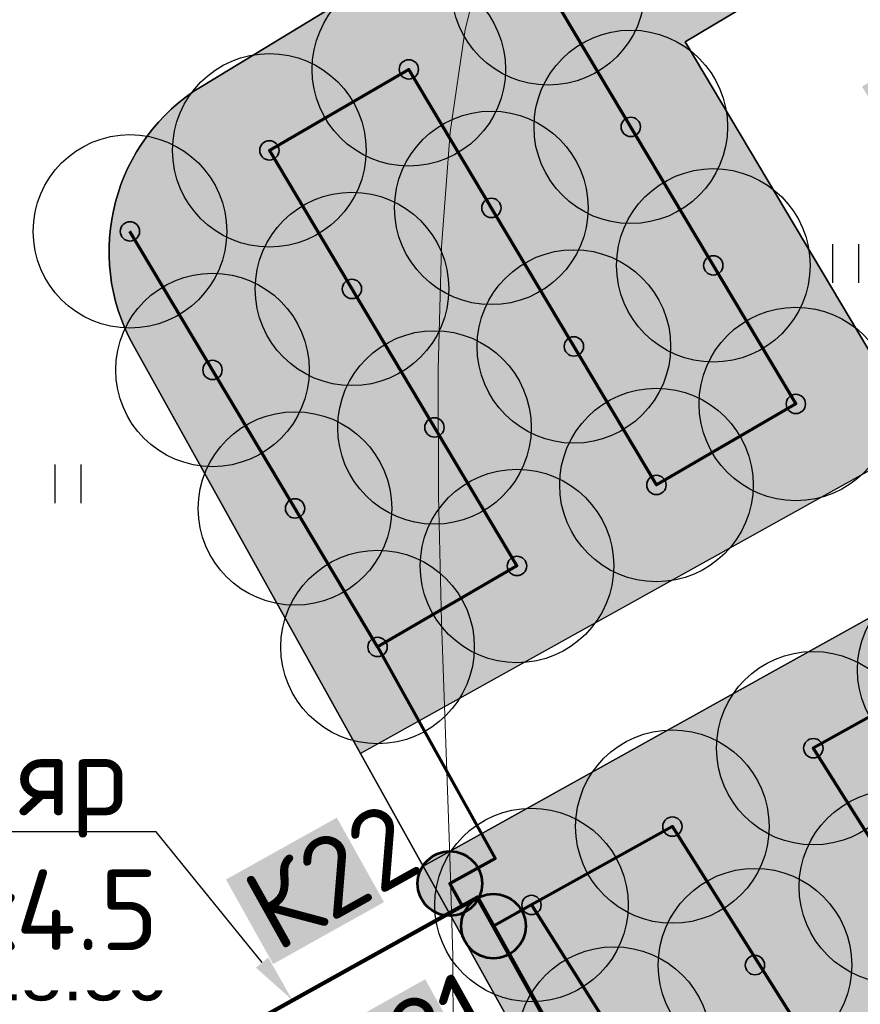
# Model space of a CAD drawing. Header units: millimetres. Extents: x -76021 to 1074922, y 19208 to 400534.
# Tile 34 of 108: x 140899 to 153931, y 167849 to 183114. Entities that reach past the tile are written whole.
import ezdxf
from ezdxf import colors
from ezdxf.entities.mleader import LeaderData, LeaderLine
from ezdxf.math import Vec2, Vec3

# ---------------------------------------------------------------- set-up
doc = ezdxf.new("R2010")
doc.units = ezdxf.units.MM
for name, color, linetype in [('(004) Точки рельефа', 7, 'Continuous'), ('(031) Горизонтали', 42, 'Continuous'), ('(036) Растительность', 7, 'Continuous')]:
    doc.layers.add(name, color=color, linetype=linetype)
doc.layers.add('В3', color=5, linetype='производственный водопровод', lineweight=50)
doc.styles.add('D-431', font='txt')
doc.styles.add('GOST', font='isocpeur.ttf')
doc.styles.get("Standard").update_dxf_attribs({"font": 'arial.ttf'})
doc.linetypes.add('производственный водопровод', pattern='A,5,-0.5,["В3",Standard,S=0.7,R=0,X=0,Y=-0.35],-2', length=7.5)

# ---------------------------------------------------------------- blocks, each defined once
blk = doc.blocks.new('I04010')
for p, q in [((-0.4122729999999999, 0.0071460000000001), (-0.4122729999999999, 1.207145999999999)), ((0.3877269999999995, 1.207145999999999), (0.3877269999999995, 0.0071460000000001))]:
    blk.add_line(p, q)
blk = doc.blocks.new('A$C05d28b1e')
at = {"layer": '(031) Горизонтали', "color": 42, "linetype": 'Continuous', "lineweight": 0, "ltscale": 600}
blk.add_lwpolyline([(-127130.7453175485, -37409.1528647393), (-127133.9771999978, -36125.85315170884), (-127177.9496584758, -34577.95322163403), (-127242.6093944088, -32830.07604189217), (-127307.9031092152, -30946.84457990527), (-127353.7775043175, -28992.88180308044), (-127360.1792811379, -27032.81067876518), (-127307.0551410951, -25131.2541743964), (-127174.3517856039, -23352.8352573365), (-126942.0159160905, -21762.17689500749), (-126670.9359937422, -20668.26443864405), (-126411.1815947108, -19973.73504959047), (-126208.7272865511, -19578.42495264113), (-126098.2334406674, -19402.63370409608), (-125956.9613172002, -19205.31093712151), (-125634.4300946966, -18819.74340042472), (-125059.0261956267, -18264.1163456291), (-124144.2301877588, -17565.78079319), (-122813.6979050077, -16761.34130398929), (-121340.3715583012, -16033.21820561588), (-119793.9209278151, -15381.6553080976)], dxfattribs=at)
at = {"layer": '(036) Растительность', "linetype": 'Continuous', "xscale": 500, "yscale": 500, "zscale": 500}
for p in [(-121037.301090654, -25693.38555651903), (-133093.0624887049, -29109.74056744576)]:
    blk.add_blockref('I04010', p, dxfattribs=at)
at = {"layer": '(004) Точки рельефа', "linetype": 'ByBlock', "insert": (-135140.0832177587, -36384.48739232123), "char_height": 875, "attachment_point": 4, "style": 'D-431'}
blk.add_mtext('518.56', dxfattribs=at)
blk = doc.blocks.new('фонтан разбрызгиватель')
h = blk.add_hatch(color=256)
h.dxf.hatch_style = 1
h.set_gradient(color1=(0, 0, 255), color2=(0, 0, 255), tint=1)
h.paths.add_polyline_path([(150, 3.552713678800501e-15, 1), (-150, 0, 1)])
at = {"lineweight": 35}
blk.add_circle((0, 0), 150, dxfattribs=at)
blk = doc.blocks.new('Приямок')
at = {"layer": 'В3', "ltscale": 1000}
h = blk.add_hatch(color=256, dxfattribs=at)
h.set_gradient(color1=(0, 0, 255), color2=(0, 0, 255), tint=1)
h.paths.add_polyline_path([(500, 0, 1), (-500, 0, 1)])
at = {"color": 1, "lineweight": 53, "ltscale": 1250}
blk.add_circle((0, 0), 500, dxfattribs=at)

msp = doc.modelspace()

# ---------------------------------------------------------------- block references
at = {"color": 5, "lineweight": 50}
msp.add_blockref('A$C05d28b1e', (274748.0189126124, 204725.4916361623), dxfattribs=at)

# ---------------------------------------------------------------- next in the draw order: hatches: boundary and pattern name
at = {"true_color": 0xbdffbd, "transparency": 33554687}
h = msp.add_hatch(color=254, dxfattribs=at)
h.dxf.hatch_style = 1
h.paths.add_polyline_path([(214820.8800540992, 216948.7253162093), (217126.1156239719, 218322.0207615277), (215603.6625730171, 220877.6346598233), (209171.3314113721, 217045.7091063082), (215496.6642266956, 206427.9048698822), (221928.9953883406, 210259.8304233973), (220406.5423373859, 212815.4443216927), (218101.3067675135, 211442.1488763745)], flags=16)
h.paths.add_polyline_path([(224023.6489053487, 225893.6638374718), (217321.8775845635, 221901.2249949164), (218844.3306355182, 219345.6110966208), (221149.5662053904, 220718.9065419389), (224429.9929188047, 215212.3301021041), (222124.7573489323, 213839.0346567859), (223647.210399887, 211283.4207584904), (230348.9817206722, 215275.8596010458)], flags=16)
h.paths.add_polyline_path([(198145.9180665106, 256389.507595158), (196714.6222119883, 258810.6963092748), (195945.5755586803, 258343.3554829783), (195452.2226863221, 259155.207035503), (180753.4366827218, 250222.9234517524), (181792.0743087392, 248513.7622885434), (184954.0224606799, 250435.2418966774), (185778.5186348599, 249078.4675946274)], flags=17)
h.paths.add_polyline_path([(112361.9479704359, 220188.4503307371), (111031.9257359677, 219380.2110810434), (111784.9358170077, 218141.0728544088), (110930.4036978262, 217621.7834914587), (111501.6587876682, 216681.7376184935), (112356.2343066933, 217201.0533550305), (113109.2443877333, 215961.9151283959), (114308.0171651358, 216690.3955891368)], flags=17)
h.paths.add_polyline_path([(105307.4471395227, 232868.8987692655), (103501.6980646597, 231771.5657776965), (104254.7081456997, 230532.427551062), (103400.2809094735, 230013.2019242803), (108385.7459097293, 221809.2211079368), (109240.2780289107, 222328.510470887), (109993.2881099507, 221089.3722442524), (111388.9133730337, 221937.4777016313)], flags=17)
h.paths.add_polyline_path([(156979.3206527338, 232925.0673546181), (156752.8632677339, 233297.7210673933), (159914.8114196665, 235219.2006755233), (158876.1737936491, 236928.3618387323), (144177.3877900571, 227996.0782549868), (144670.7406624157, 227184.2267024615), (143901.6940091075, 226716.8858761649), (144568.74273966, 225588.5022138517)], flags=17)
h.paths.add_polyline_path([(142502.740888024, 224367.1765615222), (141850.5488729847, 225470.4285141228), (141081.5022196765, 225003.087687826), (140588.1493473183, 225814.9392403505), (140331.7751728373, 225659.143596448), (141058.82151105, 224462.7307822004), (136016.7960795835, 221398.7497854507), (135886.9663763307, 221612.3949308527), (132969.5134724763, 219839.4922793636), (133454.8570661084, 219018.4821243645)], flags=17)
edge = h.paths.add_edge_path(flags=17)
edge.add_line((209900.1426716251, 266779.7772694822), (204300.5454405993, 276526.4190539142))
edge.add_line((204300.5454405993, 276526.4190539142), (202947.913577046, 275704.4401920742))
edge.add_line((202947.913577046, 275704.4401920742), (208270.9314103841, 266944.9892306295))
edge.add_line((208270.9314103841, 266944.9892306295), (204339.8607350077, 264556.1226907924))
edge.add_line((204339.8607350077, 264556.1226907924), (205066.9070732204, 263359.7098765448))
edge.add_line((205066.9070732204, 263359.7098765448), (200024.8816417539, 260295.7288797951))
edge.add_line((200024.8816417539, 260295.7288797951), (199297.8353035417, 261492.1416940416))
edge.add_line((199297.8353035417, 261492.1416940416), (199041.4611290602, 261336.3460501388))
edge.add_line((199041.4611290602, 261336.3460501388), (199534.8140014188, 260524.4944976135))
edge.add_line((199534.8140014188, 260524.4944976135), (198765.7673481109, 260057.1536713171))
edge.add_line((198765.7673481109, 260057.1536713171), (200211.9199181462, 257610.8332474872))
edge.add_line((200211.9199181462, 257610.8332474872), (208825.5364367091, 262702.8087484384))
edge.add_arc((207298.8793712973, 265285.3110629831), 2999.999999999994, 300.5896344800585, 389.8780372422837)
edge = h.paths.add_edge_path(flags=17)
edge.add_line((103051.5675112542, 200547.2891192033), (115708.5556294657, 208238.79553633))
edge.add_arc((114150.5991936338, 210802.5372830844), 3000.000000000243, 301.2865698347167, 389.0884551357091)
edge.add_line((116772.209793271, 212261.0152101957), (115281.051762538, 214941.3682182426))
edge.add_line((115281.051762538, 214941.3682182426), (114147.8820137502, 214252.7539651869))
edge.add_line((114147.8820137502, 214252.7539651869), (114900.8920947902, 213013.6157385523))
edge.add_line((114900.8920947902, 213013.6157385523), (114046.3165757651, 212494.3000020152))
edge.add_line((114046.3165757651, 212494.3000020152), (114409.7896270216, 211896.176067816))
edge.add_line((114409.7896270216, 211896.176067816), (101761.8205277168, 204210.1503833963))
edge.add_line((101761.8205277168, 204210.1503833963), (101398.4063783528, 204808.1773898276))
edge.add_line((101398.4063783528, 204808.1773898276), (100543.8077135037, 204288.847587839))
edge.add_line((100543.8077135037, 204288.847587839), (99790.79763168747, 205527.985815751))
edge.add_line((99790.79763168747, 205527.985815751), (97397.99005966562, 204073.9041161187))
edge.add_line((97397.99005966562, 204073.9041161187), (98929.8693286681, 201553.0744301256))
edge.add_arc((101493.6110754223, 203111.0308659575), 3000.000000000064, 211.2865698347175, 301.2865698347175)
h.paths.add_polyline_path([(97999.14992540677, 208476.2852043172), (98853.7485902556, 208995.6150063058), (98282.49350041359, 209935.660879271), (97427.85143572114, 209416.3047036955), (96674.8413539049, 210655.4429316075), (94282.07718811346, 209201.3876094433), (96359.35243577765, 205783.0652806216), (98752.16000567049, 207237.1469789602)], flags=17)
h.paths.add_polyline_path([(90752.37071206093, 222327.0793120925), (89897.62376441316, 221807.6594003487), (89144.61368259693, 223046.7976282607), (86751.95441519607, 221592.8060516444), (93243.43956422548, 210910.5487739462), (95636.20372788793, 212364.6040948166), (94883.19364762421, 213603.7423201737), (95737.83571231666, 214123.0984957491)], flags=17)
edge = h.paths.add_edge_path(flags=17)
edge.add_line((100492.1544576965, 234798.7562548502), (100855.6231213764, 234200.6395407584))
edge.add_line((100855.6231213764, 234200.6395407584), (101710.0503576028, 234719.8651675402))
edge.add_line((101710.0503576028, 234719.8651675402), (102463.0604386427, 233480.7269409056))
edge.add_line((102463.0604386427, 233480.7269409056), (104334.4125421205, 234617.9261401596))
edge.add_line((104334.4125421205, 234617.9261401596), (103714.5570330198, 235732.114941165))
edge.add_arc((101092.9464333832, 234273.6370140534), 2999.999999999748, 29.08845513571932, 121.286569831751)
edge.add_line((99534.98999768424, 236837.378760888), (85997.6410544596, 228610.8871751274))
edge.add_arc((87555.59749015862, 226047.1454282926), 2999.999999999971, 121.2865698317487, 211.2865698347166)
edge.add_line((84991.85574340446, 224489.1889924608), (85713.3167913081, 223301.9672161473))
edge.add_line((85713.3167913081, 223301.9672161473), (88105.97605657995, 224755.9587914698))
edge.add_line((88105.97605657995, 224755.9587914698), (87352.96597631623, 225995.0970168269))
edge.add_line((87352.96597631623, 225995.0970168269), (88207.712923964, 226514.5169285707))
edge.add_line((88207.712923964, 226514.5169285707), (87844.1853583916, 227112.7305704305))
edge.add_line((87844.1853583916, 227112.7305704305), (100492.1544576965, 234798.7562548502))
edge = h.paths.add_edge_path(flags=17)
edge.add_line((206429.5260647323, 217740.3337827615), (224718.2735818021, 228635.4691841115))
edge.add_line((224718.2735818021, 228635.4691841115), (228392.671244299, 222467.5668450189))
edge.add_line((228392.671244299, 222467.5668450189), (233629.6400466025, 225476.2868388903))
edge.add_line((233629.6400466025, 225476.2868388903), (230763.0187299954, 230465.9191189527))
edge.add_arc((228161.7554297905, 228971.4529122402), 2999.999999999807, 29.87803724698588, 120.0993965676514)
edge.add_line((226657.2505534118, 231566.9230193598), (203230.4818343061, 217987.2298150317))
edge.add_arc((204734.9867106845, 215391.759707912), 2999.999999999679, 120.0993965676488, 209.6273998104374)
edge.add_line((202127.2108544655, 213908.6868561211), (205080.5429171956, 208715.6661361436))
edge.add_line((205080.5429171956, 208715.6661361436), (210103.8834394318, 211572.4990714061))
edge.add_line((210103.8834394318, 211572.4990714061), (206429.5260647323, 217740.3337827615))
edge = h.paths.add_edge_path(flags=17)
edge.add_line((215489.0996818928, 196338.8022293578), (220126.3913766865, 198832.9888262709))
edge.add_arc((218705.3361244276, 201475.0717110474), 3000.000000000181, 298.2737704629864, 330.6005223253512)
edge.add_line((221318.9909833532, 200002.384276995), (224444.8141732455, 205549.945001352))
edge.add_arc((227058.4690321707, 204077.2575672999), 2999.999999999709, 120.9636571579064, 150.6005223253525, ccw=False)
edge.add_line((225514.9862276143, 206649.7390214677), (237068.7907628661, 213581.994489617))
edge.add_arc((235525.3079583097, 216154.4759437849), 2999.99999999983, 300.9636571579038, 389.8780372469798)
edge.add_line((238126.5712585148, 217648.9421504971), (236200.48088148, 221001.4891590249))
edge.add_line((236200.48088148, 221001.4891590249), (234625.9508510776, 223742.1113054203))
edge.add_line((234625.9508510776, 223742.1113054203), (229416.3894048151, 220749.137263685))
edge.add_line((229416.3894048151, 220749.137263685), (233090.787067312, 214581.2349245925))
edge.add_line((233090.787067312, 214581.2349245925), (214802.0395502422, 203686.0995232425))
edge.add_line((214802.0395502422, 203686.0995232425), (211127.6821755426, 209853.9342345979))
edge.add_line((211127.6821755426, 209853.9342345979), (206069.258151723, 206977.1488986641))
edge.add_line((206069.258151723, 206977.1488986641), (211460.2685734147, 197497.8122623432))
edge.add_arc((214068.0444296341, 198980.885114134), 2999.99999999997, 209.6273998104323, 298.2737704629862)
edge = h.paths.add_edge_path(flags=17)
edge.add_line((194192.9728349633, 196985.9511812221), (199241.3180521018, 187599.8654020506))
edge.add_line((199241.3180521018, 187599.8654020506), (206679.6983444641, 191600.6291342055))
edge.add_arc((205258.6430922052, 194242.7120189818), 3000.000000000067, 298.2737704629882, 389.6273998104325)
edge.add_line((207866.4189484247, 195725.7848707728), (202800.9094800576, 204632.7736779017))
edge.add_line((202800.9094800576, 204632.7736779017), (195139.3172180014, 200275.5358968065))
edge.add_arc((192052.2705328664, 199382.7002930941), 3213.566967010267, -6.30961949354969e-12, 16.13092597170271, ccw=False)
edge.add_arc((192052.2705328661, 199382.7002930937), 3213.566967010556, 311.77024430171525, 359.9999999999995, ccw=False)
edge = h.paths.add_edge_path(flags=17)
edge.add_line((190745.2686859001, 183030.2299659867), (197920.2766097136, 186889.3377759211))
edge.add_line((197920.2766097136, 186889.3377759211), (192871.9313925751, 196275.4235550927))
edge.add_arc((192052.2705328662, 199382.7002930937), 3213.566967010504, 223.1238736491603, 284.77729662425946, ccw=False)
edge.add_line((189706.7602736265, 197185.9767612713), (182063.1853497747, 192838.9856526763))
edge.add_line((182063.1853497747, 192838.9856526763), (186682.1305488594, 184251.2575985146))
edge.add_arc((189324.2134336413, 185672.3128507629), 2999.999999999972, 208.2737704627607, 298.2737704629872)
edge = h.paths.add_edge_path(flags=17)
edge.add_line((189911.5682307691, 201779.4494049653), (188415.0981299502, 204561.7465990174))
edge.add_line((188415.0981299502, 204561.7465990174), (188128.9854640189, 204387.8792151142))
edge.add_line((188128.9854640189, 204387.8792151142), (185951.4586267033, 207971.1735315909))
edge.add_line((185951.4586267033, 207971.1735315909), (179296.8900734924, 204113.7487009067))
edge.add_arc((180801.3949498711, 201518.2785937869), 2999.999999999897, 120.0993965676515, 208.273770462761)
edge.add_line((178159.3120650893, 200097.2233415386), (181352.4593855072, 194160.3958532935))
edge.add_line((181352.4593855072, 194160.3958532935), (188965.223847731, 198489.864689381))
edge.add_arc((192052.2705328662, 199382.7002930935), 3213.566967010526, 179.9999999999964, 196.1309259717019, ccw=False)
edge.add_arc((192052.2705328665, 199382.7002930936), 3213.566967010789, 131.7702443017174, 179.9999999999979, ccw=False)
edge = h.paths.add_edge_path(flags=17)
edge.add_line((202059.3730541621, 205936.6616060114), (198690.90197442, 211859.6461333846))
edge.add_arc((196083.1261182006, 210376.5732815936), 3000.000000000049, 29.62739981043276, 120.0993965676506)
edge.add_line((194578.6212418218, 212972.0433887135), (194085.6776655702, 212686.3009283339))
edge.add_line((194085.6776655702, 212686.3009283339), (196162.0429310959, 209269.4760573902))
edge.add_line((196162.0429310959, 209269.4760573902), (189698.7432330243, 205341.8029981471))
edge.add_line((189698.7432330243, 205341.8029981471), (191232.6096731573, 202489.9770310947))
edge.add_arc((192052.2705328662, 199382.7002930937), 3213.566967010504, 43.123873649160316, 104.77729662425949, ccw=False)
edge.add_line((194397.7807921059, 201579.4238249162), (202059.3730541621, 205936.6616060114))
edge = h.paths.add_edge_path(flags=17)
edge.add_line((164213.3013144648, 219576.7748846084), (163356.425273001, 220986.8328442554))
edge.add_line((163356.425273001, 220986.8328442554), (167159.3088611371, 223297.8015621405))
edge.add_line((167159.3088611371, 223297.8015621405), (163861.6343985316, 228724.3882553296))
edge.add_line((163861.6343985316, 228724.3882553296), (160699.6862465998, 226802.9086471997))
edge.add_line((160699.6862465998, 226802.9086471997), (159056.7495894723, 229506.492127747))
edge.add_line((159056.7495894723, 229506.492127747), (146556.0182203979, 222116.6323936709))
edge.add_arc((148266.2624116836, 219651.8677383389), 3000.000000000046, 124.7559020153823, 210.589634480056)
edge.add_line((145683.7600971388, 218125.2106729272), (151374.6735680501, 208498.4270661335))
edge.add_line((151374.6735680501, 208498.4270661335), (153745.9948775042, 209939.4518146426))
edge.add_line((153745.9948775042, 209939.4518146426), (152291.9022010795, 212332.2774431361))
edge.add_line((152291.9022010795, 212332.2774431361), (164213.3013144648, 219576.7748846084))
h.paths.add_polyline_path([(183974.4349599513, 211224.52386795), (183689.6048947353, 211693.2344878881), (183143.5248591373, 212591.8527985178), (182972.6087428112, 212487.9890359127), (183388.0637932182, 211804.3245706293), (176636.8771985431, 207701.7059478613), (176221.4221481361, 208385.3704131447), (172290.3514727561, 205996.5038733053), (172082.6239475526, 206338.3361059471), (160289.4119214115, 199171.7364864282), (158835.3192449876, 201564.5621149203), (156421.9761094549, 200098.0011849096), (158829.7007375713, 195944.3574203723)], flags=17)
edge = h.paths.add_edge_path(flags=17)
edge.add_line((138322.9200418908, 217249.6019040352), (127699.7112266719, 210969.6474955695))
edge.add_arc((129226.3682920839, 208387.1451810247), 3000.00000000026, 120.5896344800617, 209.0884551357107)
edge.add_line((126604.7576924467, 206928.6672539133), (137798.0282308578, 186808.7901254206))
edge.add_arc((140419.6388304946, 188267.268052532), 2999.999999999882, 209.0884551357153, 301.2865699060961)
edge.add_line((141977.5952695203, 185703.5263077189), (155410.6444996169, 193866.6361787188))
edge.add_line((155410.6444996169, 193866.6361787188), (153002.9198715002, 198020.2799432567))
edge.add_line((153002.9198715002, 198020.2799432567), (151998.6745921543, 197410.0116108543))
edge.add_line((151998.6745921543, 197410.0116108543), (146909.3502246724, 205784.9013105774))
edge.add_line((146909.3502246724, 205784.9013105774), (147956.0983411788, 206420.9981293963))
edge.add_line((147956.0983411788, 206420.9981293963), (142240.4236777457, 216089.667919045))
edge.add_arc((139657.9213632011, 214563.0108536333), 2999.99999999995, 30.58963448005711, 116.4233669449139)
edge = h.paths.add_edge_path(flags=17)
edge.add_line((196998.758207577, 251064.703188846), (187855.9475715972, 245659.8923677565))
edge.add_line((187855.9475715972, 245659.8923677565), (188900.8454395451, 243940.4294764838))
edge.add_line((188900.8454395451, 243940.4294764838), (185738.8972876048, 242018.9498683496))
edge.add_line((185738.8972876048, 242018.9498683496), (189036.5717502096, 236592.3631751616))
edge.add_line((189036.5717502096, 236592.3631751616), (192839.4553383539, 238903.3318930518))
edge.add_line((192839.4553383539, 238903.3318930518), (193696.3313798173, 237493.2739334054))
edge.add_line((193696.3313798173, 237493.2739334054), (204596.1777995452, 244108.0986252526))
edge.add_line((204596.1777995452, 244108.0986252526), (201107.9187848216, 250008.8586474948))
edge.add_arc((198525.4164702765, 248482.201582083), 3000.000000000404, 30.5896344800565, 120.5896610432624)
edge = h.paths.add_edge_path(flags=17)
edge.add_arc((212280.8176183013, 256613.7646137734), 2999.9999999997, 29.87803724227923, 120.5896344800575)
edge.add_line((210754.1605528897, 259196.2669283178), (205607.1004533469, 256153.5607813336))
edge.add_arc((207133.7575187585, 253571.058466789), 2999.99999999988, 120.589634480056, 210.5896344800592)
edge.add_line((204551.255204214, 252044.4014013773), (208039.514218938, 246143.6413791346))
edge.add_line((208039.514218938, 246143.6413791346), (209464.3959163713, 243798.8847494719))
edge.add_line((209464.3959163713, 243798.8847494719), (213908.4678224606, 246499.4962504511))
edge.add_line((213908.4678224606, 246499.4962504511), (215414.1784507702, 244021.7291597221))
edge.add_line((215414.1784507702, 244021.7291597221), (221098.7118912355, 247287.5819956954))
edge.add_line((221098.7118912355, 247287.5819956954), (214882.0809186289, 258108.2308202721))
edge = h.paths.add_edge_path(flags=17)
edge.add_line((225781.4275314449, 239136.8614991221), (223091.3334999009, 243819.2309285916))
edge.add_line((223091.3334999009, 243819.2309285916), (217492.0815616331, 240602.3736414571))
edge.add_line((217492.0815616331, 240602.3736414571), (218997.7921899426, 238124.606550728))
edge.add_line((218997.7921899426, 238124.606550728), (214553.9731655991, 235424.148723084))
edge.add_line((214553.9731655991, 235424.148723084), (217362.4902366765, 230802.5095836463))
edge.add_line((217362.4902366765, 230802.5095836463), (224684.6691074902, 235046.9251854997))
edge.add_arc((223180.1642311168, 237642.395292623), 3000.000000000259, 300.0993965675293, 389.8780372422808)
h.paths.add_polyline_path([(213901.1204328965, 228796.0723935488), (212589.7435156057, 230954.0478425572), (201822.0281873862, 224410.6307986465), (202029.7557125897, 224068.7985660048), (198098.6850372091, 221679.9320261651), (198514.1400876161, 220996.2675608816), (191762.9534929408, 216893.6489381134), (191347.4984425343, 217577.3134033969), (191176.5823262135, 217473.4496407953), (192007.9564239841, 216105.3571661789)], flags=17)
h.paths.add_polyline_path([(220749.6149157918, 219078.2306395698), (222796.7955859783, 215641.8006164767), (218501.2580571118, 213082.8247787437), (216454.0773869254, 216519.2548018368)], flags=16)
edge = h.paths.add_edge_path(flags=17)
edge.add_line((126035.6612326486, 228965.7470213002), (124411.9581276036, 227979.0412765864))
edge.add_line((124411.9581276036, 227979.0412765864), (123678.8894279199, 229185.3643676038))
edge.add_line((123678.8894279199, 229185.3643676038), (116457.6880194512, 225168.0008190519))
edge.add_line((116457.6880194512, 225168.0008190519), (121741.4954621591, 215670.3695277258))
edge.add_arc((124363.1060617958, 217128.8474548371), 2999.999999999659, 209.0884551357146, 300.5896344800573)
edge.add_line((125889.7631272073, 214546.3451402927), (132421.8561402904, 218407.8192981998))
edge.add_line((132421.8561402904, 218407.8192981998), (131358.6790659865, 220206.2960598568))
edge.add_line((131358.6790659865, 220206.2960598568), (126035.6612326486, 228965.7470213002))
edge = h.paths.add_edge_path(flags=17)
edge.add_line((181938.3257366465, 178293.3791251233), (154215.0541750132, 163382.3023797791))
edge.add_arc((152793.9989227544, 166024.3852645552), 2999.999999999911, 209.0884551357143, 298.2737704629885, ccw=False)
edge.add_line((150172.3883231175, 164565.9073374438), (147155.1258125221, 169989.4295125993))
edge.add_line((147155.1258125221, 169989.4295125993), (155925.2097841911, 174868.4813036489))
edge.add_line((155925.2097841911, 174868.4813036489), (159609.9109477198, 168683.2833438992))
edge.add_line((159609.9109477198, 168683.2833438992), (174558.3815481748, 177588.51925921))
edge.add_line((174558.3815481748, 177588.51925921), (170873.947718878, 183773.2684674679))
edge.add_line((170873.947718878, 183773.2684674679), (179811.7554582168, 188580.505479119))
edge.add_line((179811.7554582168, 188580.505479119), (183159.3533691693, 182356.5172621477))
edge.add_arc((180517.2704843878, 180935.4620098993), 2999.999999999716, -61.72622953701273, 28.27377046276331, ccw=False)
edge = h.paths.add_edge_path(flags=17)
edge.add_line((143726.8553784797, 182085.8729428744), (170853.2707813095, 198570.284303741))
edge.add_arc((172411.2272203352, 196006.542558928), 2999.999999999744, 28.273794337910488, 121.2865699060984, ccw=False)
edge.add_line((175053.309512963, 197427.598912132), (178864.3852900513, 190341.8940689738))
edge.add_line((178864.3852900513, 190341.8940689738), (169849.3746297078, 185493.1331456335))
edge.add_line((169849.3746297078, 185493.1331456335), (166164.9408004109, 191677.8823538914))
edge.add_line((166164.9408004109, 191677.8823538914), (151216.4701999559, 182772.6464385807))
edge.add_line((151216.4701999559, 182772.6464385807), (154901.1713634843, 176587.448478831))
edge.add_line((154901.1713634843, 176587.448478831), (146182.8071944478, 171737.1699123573))
edge.add_line((146182.8071944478, 171737.1699123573), (142663.2012178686, 178063.65327095))
edge.add_arc((145284.811817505, 179522.1311980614), 2999.999999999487, 121.28656990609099, 209.0884551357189, ccw=False)
h.paths.add_polyline_path([(165470.3161239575, 188936.0770072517), (160573.4033410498, 186018.8445522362), (162108.7888436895, 183441.5220349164), (164428.3791092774, 184823.3689872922), (167703.8681815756, 179325.0809503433), (165384.2779159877, 177943.2339979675), (166919.6634186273, 175365.9114806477), (171816.576201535, 178283.1439356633)], flags=16)
h.paths.add_polyline_path([(163666.0629044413, 176919.6436628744), (161346.4726388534, 175537.7967104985), (158070.9835665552, 181036.0847474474), (160390.5738321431, 182417.9316998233), (158855.1883295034, 184995.254217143), (153958.2755465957, 182078.0217621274), (160304.5356241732, 171425.0886905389), (165201.448407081, 174342.3211455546)], flags=16)
h.paths.add_polyline_path([(164011.6043034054, 183178.2857793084), (159716.066774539, 180619.3099415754), (161763.2474447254, 177182.8799184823), (166058.7849735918, 179741.8557562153)], flags=16)
edge = h.paths.add_edge_path()
edge.add_arc((140227.1149719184, 162323.7074873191), 3000.000000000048, 15.94914245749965, 119.0884551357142)
edge.add_line((138768.637044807, 164945.3180869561), (136829.4704326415, 163866.5035211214))
edge.add_line((136829.4704326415, 163866.5035211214), (119327.7353073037, 195325.8307167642))
edge.add_line((119327.7353073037, 195325.8307167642), (121949.345906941, 196784.308643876))
edge.add_arc((120490.8679798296, 199405.9192435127), 2999.999999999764, 299.0884551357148, 389.0884551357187)
edge.add_line((123112.4785794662, 200864.3971706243), (121394.1241307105, 203953.1351988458))
edge.add_arc((118772.5135310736, 202494.6572717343), 2999.999999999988, 29.08845513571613, 121.2865698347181)
edge.add_line((117214.5570952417, 205058.3990184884), (105296.4736441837, 197815.9164872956))
edge.add_arc((101661.2419605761, 203797.9805630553), 6999.999999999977, 219.1121955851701, 301.28656983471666, ccw=False)
edge.add_line((96229.85692333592, 199382.0937237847), (151545.0957390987, 115300.0917611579))
edge.add_line((151545.0957390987, 115300.0917611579), (188931.7371165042, 63929.74618648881))
edge.add_line((188931.7371165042, 63929.74618648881), (189915.2989301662, 64787.52197525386))
edge.add_line((189915.2989301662, 64787.52197525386), (169182.6885089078, 93274.73887317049))
edge.add_line((169182.6885089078, 93274.73887317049), (148747.3285322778, 143403.5520653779))
edge.add_line((148747.3285322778, 143403.5520653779), (143111.6329168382, 163148.0594906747))
edge = h.paths.add_edge_path(flags=17)
edge.add_line((175632.1568957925, 273670.0737452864), (178792.1255034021, 272898.9716775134))
edge.add_line((178792.1255034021, 272898.9716775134), (179563.227571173, 276058.9402851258))
edge.add_line((179563.227571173, 276058.9402851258), (182723.1961787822, 275287.8382173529))
edge.add_line((182723.1961787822, 275287.8382173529), (183494.2982465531, 278447.8068249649))
edge.add_line((183494.2982465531, 278447.8068249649), (186654.2668541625, 277676.704757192))
edge.add_line((186654.2668541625, 277676.704757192), (187425.3689219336, 280836.6733648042))
edge.add_line((187425.3689219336, 280836.6733648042), (190585.3375295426, 280065.5712970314))
edge.add_line((190585.3375295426, 280065.5712970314), (191356.4395973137, 283225.5399046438))
edge.add_line((191356.4395973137, 283225.5399046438), (198084.5022487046, 281583.7441570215))
edge.add_line((198084.5022487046, 281583.7441570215), (199027.0565388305, 282156.5235831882))
edge.add_line((199027.0565388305, 282156.5235831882), (200507.1151559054, 279720.9689256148))
edge.add_line((200507.1151559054, 279720.9689256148), (201958.5073806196, 280602.9633256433))
edge.add_line((201958.5073806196, 280602.9633256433), (196948.466709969, 289323.4247673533))
edge.add_arc((194347.2034096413, 287828.9585608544), 2999.999999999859, 29.87803724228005, 120.0548210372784)
edge.add_line((192844.7182375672, 290425.5983717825), (161940.6008860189, 272543.650370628))
edge.add_arc((163443.0860580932, 269947.0105596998), 3000.000000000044, 120.0548210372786, 211.2865699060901)
edge.add_line((160879.3443132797, 268389.0541206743), (163966.9089127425, 263308.2199874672))
edge.add_line((163966.9089127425, 263308.2199874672), (164992.405610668, 263931.4025630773))
edge.add_line((164992.405610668, 263931.4025630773), (166082.9751179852, 262136.7833417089))
edge.add_line((166082.9751179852, 262136.7833417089), (166128.2197974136, 262164.2780142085))
edge.add_line((166128.2197974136, 262164.2780142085), (167770.0155450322, 268892.3406656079))
edge.add_line((167770.0155450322, 268892.3406656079), (170929.9841526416, 268121.238597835))
edge.add_line((170929.9841526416, 268121.238597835), (171701.0862204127, 271281.2072054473))
edge.add_line((171701.0862204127, 271281.2072054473), (174861.0548280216, 270510.1051376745))
edge.add_line((174861.0548280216, 270510.1051376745), (175632.1568957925, 273670.0737452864))
edge = h.paths.add_edge_path(flags=17)
edge.add_line((123057.3584845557, 235990.6098385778), (124699.1542321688, 242718.6724899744))
edge.add_line((124699.1542321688, 242718.6724899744), (127859.1228397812, 241947.5704222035))
edge.add_line((127859.1228397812, 241947.5704222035), (128630.2249075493, 245107.539029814))
edge.add_line((128630.2249075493, 245107.539029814), (131790.1935151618, 244336.4369620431))
edge.add_line((131790.1935151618, 244336.4369620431), (132561.2955829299, 247496.4055696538))
edge.add_line((132561.2955829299, 247496.4055696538), (135721.2641905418, 246725.3035018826))
edge.add_line((135721.2641905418, 246725.3035018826), (136492.3662583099, 249885.2721094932))
edge.add_line((136492.3662583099, 249885.2721094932), (139652.3348659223, 249114.1700417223))
edge.add_line((139652.3348659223, 249114.1700417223), (140423.4369336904, 252274.1386493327))
edge.add_line((140423.4369336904, 252274.1386493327), (143583.4055413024, 251503.0365815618))
edge.add_line((143583.4055413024, 251503.0365815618), (144354.5076090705, 254663.0051891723))
edge.add_line((144354.5076090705, 254663.0051891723), (147514.4762166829, 253891.9031214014))
edge.add_line((147514.4762166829, 253891.9031214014), (148285.578284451, 257051.8717290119))
edge.add_line((148285.578284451, 257051.8717290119), (155013.640935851, 255410.0759813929))
edge.add_line((155013.640935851, 255410.0759813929), (155058.8856152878, 255437.5706538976))
edge.add_line((155058.8856152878, 255437.5706538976), (153968.3161079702, 257232.189875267))
edge.add_line((153968.3161079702, 257232.189875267), (154993.8128058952, 257855.372450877))
edge.add_line((154993.8128058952, 257855.372450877), (151722.0079826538, 263239.3885864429))
edge.add_arc((149158.2662378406, 261681.432147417), 2999.999999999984, 31.28656990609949, 120.0548210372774)
edge.add_line((147655.7810657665, 264278.0719583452), (127050.7391705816, 252355.4441887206))
edge.add_line((127050.7391705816, 252355.4441887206), (110148.557772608, 242575.3904364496))
edge.add_arc((111651.0429446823, 239978.7506255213), 3000.000000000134, 120.0548210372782, 209.0884551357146)
edge.add_line((109029.4323450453, 238520.2726984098), (115485.3694013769, 226915.7412188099))
edge.add_line((115485.3694013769, 226915.7412188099), (122639.4869877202, 230895.7840936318))
edge.add_line((122639.4869877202, 230895.7840936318), (121971.1597064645, 231995.5700101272))
edge.add_line((121971.1597064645, 231995.5700101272), (123594.8628115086, 232982.2757548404))
edge.add_line((123594.8628115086, 232982.2757548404), (122114.8041944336, 235417.8304124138))
edge.add_line((122114.8041944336, 235417.8304124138), (123057.3584845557, 235990.6098385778))
edge = h.paths.add_edge_path(flags=17)
edge.add_arc((192052.2705328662, 199382.7002930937), 1697.05393394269, -180, 0, ccw=False)
edge.add_arc((192052.2705328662, 199382.7002930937), 1697.05393394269, 0, 180, ccw=False)
edge = h.paths.add_edge_path()
edge.add_line((194002.3969308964, 100264.8472664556), (182386.0377944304, 90725.1955109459))
edge.add_arc((180482.1004887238, 93043.60503817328), 3000.000000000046, 216.046620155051, 309.3937167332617, ccw=False)
edge.add_line((178056.4851077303, 91278.2750340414), (174519.7920753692, 96137.79534869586))
edge.add_arc((176945.4074563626, 97903.1253528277), 2999.999999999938, 129.3937167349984, 216.0466201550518, ccw=False)
edge.add_line((175041.4701505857, 100221.5348799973), (186386.6477079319, 109538.4853751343))
edge.add_arc((188290.5850137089, 107220.0758479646), 3000.00000000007, 39.393716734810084, 129.3937167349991, ccw=False)
edge.add_line((190608.9945408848, 109124.013153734), (194416.8691523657, 104487.194099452))
edge.add_arc((192098.4596251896, 102583.2567936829), 3000.000000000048, -50.60628326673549, 39.393716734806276, ccw=False)
h.paths.add_polyline_path([(225909.0974369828, 121284.1127244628), (227170.7738567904, 119739.0249970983), (227174.8170141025, 119742.3442395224)], flags=17)
edge = h.paths.add_edge_path()
edge.add_line((164910.9418021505, 145006.0709647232), (257456.2081396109, 212136.7389124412))
edge.add_line((257456.2081396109, 212136.7389124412), (211777.9208457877, 293532.0085986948))
edge.add_line((211777.9208457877, 293532.0085986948), (209083.0761358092, 291938.9398554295))
edge.add_line((209083.0761358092, 291938.9398554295), (206029.7620049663, 297103.9444845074))
edge.add_line((206029.7620049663, 297103.9444845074), (208840.8149549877, 298765.7102158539))
edge.add_line((208840.8149549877, 298765.7102158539), (203746.1376435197, 307844.0417010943))
edge.add_line((203746.1376435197, 307844.0417010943), (75953.59151628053, 230203.0577881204))
edge.add_line((75953.59151628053, 230203.0577881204), (95229.83590038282, 200902.1770030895))
edge.add_line((95229.83590038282, 200902.1770030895), (78625.25142780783, 228226.3469354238))
edge.add_line((78625.25142780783, 228226.3469354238), (77404.85222082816, 230234.6112962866))
edge.add_line((77404.85222082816, 230234.6112962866), (82147.77445123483, 233116.8307100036))
edge.add_line((82147.77445123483, 233116.8307100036), (83368.17366180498, 231108.5663432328))
edge.add_line((83368.17366180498, 231108.5663432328), (103750.0970635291, 243494.4272742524))
edge.add_line((103750.0970635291, 243494.4272742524), (190841.4046745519, 293887.7847859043))
edge.add_arc((194347.2034097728, 287828.9585606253), 7000.000000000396, 29.878037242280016, 120.05482104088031, ccw=False)
edge.add_line((200416.8177772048, 291316.0463757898), (232723.4201852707, 235083.2732043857))
edge.add_line((232723.4201852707, 235083.2732043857), (241594.922325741, 219641.56375895))
edge.add_arc((235525.3079583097, 216154.4759437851), 6999.999999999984, -59.036342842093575, 29.878037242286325, ccw=False)
edge.add_line((239126.7678356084, 210152.0192173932), (228480.3824426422, 203764.2130942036))
edge.add_arc((230023.8652471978, 201191.7316400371), 2999.999999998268, 120.9636571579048, 150.6005223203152)
edge.add_line((227410.2103884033, 202664.4190743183), (225088.4205453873, 198543.8180811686))
edge.add_arc((217247.4559690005, 202961.8803840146), 8999.999999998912, 298.2737704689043, 330.60052232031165, ccw=False)
edge.add_line((221510.621726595, 195035.6317301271), (158759.5676499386, 161284.7166788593))
edge.add_arc((160180.6229024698, 158642.6337942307), 2999.999999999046, 118.2737704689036, 165.4416731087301)
edge.add_line((157276.9461439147, 159396.7301288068), (154192.3388690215, 147519.331920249))
edge.add_arc((157096.0156275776, 146765.2355856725), 3000.000000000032, 165.4416731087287, 202.1786080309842)
edge.add_line((154317.9808545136, 145632.7503541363), (170267.5081430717, 106507.8768567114))
edge.add_arc((173045.5429161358, 107640.3620882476), 3000.000000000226, 202.1786080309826, 309.3937167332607)
edge.add_line((174949.4802218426, 105321.95256102), (183848.0646334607, 112629.6980780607))
edge.add_arc((181944.127327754, 114948.107605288), 2999.99999999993, 309.3937167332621, 399.3937167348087)
edge.add_line((184262.5368549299, 116852.0449110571), (182358.599549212, 119170.4544381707))
edge.add_line((182358.599549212, 119170.4544381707), (184450.9795166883, 120888.7704782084))
edge.add_line((184450.9795166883, 120888.7704782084), (164910.9418021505, 145006.0709647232))
h.paths.add_polyline_path([(232804.5179377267, 119188.7985941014), (230271.7811197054, 122278.0383425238), (230269.7595410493, 122276.3787213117)], flags=17)
edge = h.paths.add_edge_path()
edge.add_line((214580.1755717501, 86091.88017936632), (201888.8513756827, 101756.1528732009))
edge.add_line((201888.8513756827, 101756.1528732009), (198859.3895325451, 99077.57186931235))
edge.add_line((198859.3895325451, 99077.57186931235), (184472.6515712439, 87262.8140406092))
edge.add_arc((186376.588876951, 84944.40451338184), 3000.000000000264, 129.3937167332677, 216.046620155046)
edge.add_line((183950.9734959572, 83179.07450925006), (191895.9370879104, 72262.46070618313))
edge.add_line((191895.9370879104, 72262.46070618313), (196266.3734382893, 76016.19928271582))
edge.add_line((196266.3734382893, 76016.19928271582), (199133.6223135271, 72677.89309691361))
edge.add_line((199133.6223135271, 72677.89309691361), (214580.1755717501, 86091.88017936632))

# ---------------------------------------------------------------- next in the draw order: linework, layer by layer
for points in [[(146182.8071944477, 171737.1699123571), (142663.2012178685, 178063.6532709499, -0.4030210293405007), (143726.8553784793, 182085.8729428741), (170853.2707813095, 198570.2843037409, -0.4296999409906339), (175053.3095129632, 197427.5989121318), (178864.3852900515, 190341.8940689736)], [(146182.8071944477, 171737.1699123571), (142663.2012178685, 178063.6532709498, -0.4030210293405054), (143726.8553784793, 182085.8729428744), (170853.270781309, 198570.2843037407, -0.4297000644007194), (175053.3101051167, 197427.5978111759), (178864.3852900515, 190341.8940689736)], [(178864.3852900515, 190341.8940689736), (175053.3101051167, 197427.5978111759, 0.429700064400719), (170853.270781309, 198570.2843037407), (143726.8553784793, 182085.8729428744, 0.4030210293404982), (142663.2012178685, 178063.6532709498), (146182.8071944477, 171737.1699123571)], [(146182.8071944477, 171737.1699123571), (142663.2012178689, 178063.6532709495, -0.4030210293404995), (143726.8553784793, 182085.8729428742), (170853.270781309, 198570.2843037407, -0.4297000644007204), (175053.3101051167, 197427.5978111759), (178864.3852900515, 190341.8940689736)], [(146182.8071944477, 171737.1699123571), (142663.2012178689, 178063.6532709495, -0.4030210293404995), (143726.8553784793, 182085.8729428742), (170853.270781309, 198570.2843037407, -0.4297000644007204), (175053.3101051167, 197427.5978111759), (178864.3852900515, 190341.8940689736)], [(146182.8071944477, 171737.1699123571), (142663.2012178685, 178063.6532709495, -0.4030210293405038), (143726.8553784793, 182085.8729428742), (170853.270781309, 198570.2843037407, -0.4297000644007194), (175053.3101051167, 197427.5978111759), (178864.3852900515, 190341.8940689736)], [(178864.3852900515, 190341.8940689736), (175053.3101051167, 197427.5978111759, 0.4297000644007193), (170853.270781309, 198570.2843037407), (143726.8553784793, 182085.8729428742, 0.4030210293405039), (142663.2012178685, 178063.6532709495), (146182.8071944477, 171737.1699123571)], [(178864.3852900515, 190341.8940689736), (175053.3101051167, 197427.5978111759, 0.4297000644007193), (170853.270781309, 198570.2843037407), (143726.8553784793, 182085.8729428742, 0.4030210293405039), (142663.2012178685, 178063.6532709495), (146182.8071944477, 171737.1699123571)], [(179811.7554582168, 188580.5054791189), (183159.3533691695, 182356.5172621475, -0.4142135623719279), (181938.3257366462, 178293.3791251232), (154215.0541750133, 163382.302379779, -0.4100550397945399), (150172.3883231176, 164565.9073374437), (147155.1258125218, 169989.4295125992)], [(179811.7554582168, 188580.5054791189), (183159.3533691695, 182356.5172621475, -0.4142135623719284), (181938.3257366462, 178293.3791251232), (154215.0541750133, 163382.302379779, -0.4100550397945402), (150172.3883231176, 164565.9073374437), (147155.1258125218, 169989.4295125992)], [(147155.1258125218, 169989.4295125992), (150172.3883231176, 164565.9073374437, 0.4100550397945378), (154215.0541750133, 163382.302379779), (181938.3257366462, 178293.3791251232, 0.4142135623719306), (183159.3533691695, 182356.5172621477), (179811.7554582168, 188580.5054791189)], [(179811.7554582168, 188580.5054791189), (183159.3533691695, 182356.5172621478, -0.4142135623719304), (181938.3257366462, 178293.3791251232), (154215.0541750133, 163382.302379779, -0.4100550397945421), (150172.3883231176, 164565.9073374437), (147155.1258125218, 169989.4295125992)], [(179811.7554582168, 188580.5054791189), (183159.3533691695, 182356.5172621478, -0.4142135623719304), (181938.3257366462, 178293.3791251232), (154215.0541750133, 163382.302379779, -0.4100550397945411), (150172.3883231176, 164565.9073374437), (147155.1258125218, 169989.4295125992)], [(179811.7554582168, 188580.5054791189), (183159.3533691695, 182356.5172621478, -0.4142135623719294), (181938.3257366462, 178293.3791251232), (154215.0541750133, 163382.302379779, -0.4100550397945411), (150172.3883231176, 164565.9073374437), (147155.1258125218, 169989.4295125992)], [(147155.1258125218, 169989.4295125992), (150172.3883231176, 164565.9073374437, 0.4100550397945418), (154215.0541750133, 163382.302379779), (181938.3257366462, 178293.3791251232, 0.4142135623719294), (183159.3533691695, 182356.5172621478), (179811.7554582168, 188580.5054791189)], [(147155.1258125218, 169989.4295125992), (150172.3883231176, 164565.9073374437, 0.4100550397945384), (154215.0541750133, 163382.302379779), (181938.3257366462, 178293.3791251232, 0.4142135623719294), (183159.3533691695, 182356.5172621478), (179811.7554582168, 188580.5054791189)], [(142663.2012178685, 178063.6532709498, -0.4030210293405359), (143726.8553784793, 182085.8729428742)]]:
    msp.add_lwpolyline(points, format="xyb")
for points in [[(143726.8553784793, 182085.8729428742), (170853.2707813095, 198570.2843037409, -0.4296999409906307), (175053.3095129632, 197427.5989121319), (178864.3852900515, 190341.8940689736), (169849.3746297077, 185493.1331456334), (166164.9408004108, 191677.8823538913), (151216.4701999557, 182772.6464385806), (154901.1713634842, 176587.4484788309), (146182.8071944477, 171737.1699123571), (142663.2012178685, 178063.6532709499, -0.4030210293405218)], [(181938.3257366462, 178293.3791251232), (154215.0541750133, 163382.302379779, -0.4100550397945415), (150172.3883231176, 164565.9073374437), (147155.1258125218, 169989.4295125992), (155925.2097841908, 174868.4813036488), (159609.9109477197, 168683.2833438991), (174558.3815481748, 177588.5192592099), (170873.9477188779, 183773.2684674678), (179811.7554582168, 188580.5054791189), (183159.3533691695, 182356.5172621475, -0.4142135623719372)]]:
    msp.add_lwpolyline(points, format="xyb", close=True)
for points in [[(143726.8553784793, 182085.8729428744), (170853.270781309, 198570.2843037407)], [(154901.1713634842, 176587.4484788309), (151216.4701999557, 182772.6464385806), (166164.9408004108, 191677.8823538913), (169849.3746297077, 185493.1331456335)], [(146182.8071944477, 171737.1699123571), (142663.2012178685, 178063.6532709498)], [(154901.1713634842, 176587.4484788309), (146182.8071944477, 171737.1699123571)], [(155925.2097841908, 174868.4813036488), (147155.1258125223, 169989.4295125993)], [(150172.3883231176, 164565.9073374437), (147155.1258125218, 169989.4295125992)]]:
    msp.add_lwpolyline(points)
at = {"lineweight": 30}
for points in [[(143726.8553784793, 182085.8729428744), (170853.270781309, 198570.2843037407)], [(143726.8553784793, 182085.8729428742), (170853.270781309, 198570.2843037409)], [(166164.9408004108, 191677.8823538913), (151216.4701999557, 182772.6464385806)], [(166164.9408004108, 191677.8823538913), (151216.4701999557, 182772.6464385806)], [(151216.4701999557, 182772.6464385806), (154901.1713634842, 176587.4484788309)], [(151216.4701999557, 182772.6464385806), (154901.1713634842, 176587.4484788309)], [(150172.3883231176, 164565.9073374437), (142663.2012178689, 178063.6532709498)], [(146182.8071944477, 171737.1699123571), (142663.2012178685, 178063.6532709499)], [(154901.1713634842, 176587.4484788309), (146182.8071944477, 171737.1699123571)], [(154901.1713634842, 176587.4484788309), (146182.8071944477, 171737.1699123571)], [(147155.1258125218, 169989.4295125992), (155925.2097841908, 174868.4813036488)], [(147155.1258125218, 169989.4295125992), (155925.2097841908, 174868.4813036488)], [(146182.8071944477, 171737.1699123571), (147155.1258125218, 169989.4295125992)], [(150172.3883231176, 164565.9073374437), (147155.1258125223, 169989.4295125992)]]:
    msp.add_lwpolyline(points, dxfattribs=at)
msp.add_lwpolyline([(174558.3815481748, 177588.5192592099), (170873.9477188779, 183773.2684674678), (179811.7554582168, 188580.5054791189), (178864.3852900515, 190341.8940689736), (169849.3746297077, 185493.1331456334), (166164.9408004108, 191677.8823538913), (151216.4701999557, 182772.6464385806), (154901.1713634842, 176587.4484788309), (146182.8071944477, 171737.1699123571), (147155.1258125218, 169989.4295125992), (155925.2097841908, 174868.4813036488), (159609.9109477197, 168683.2833438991)], close=True)
for points in [[(142663.2012178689, 178063.6532709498, -0.4030210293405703), (143726.8553784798, 182085.8729428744)], [(142663.2012178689, 178063.6532709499, -0.4030210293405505), (143726.8553784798, 182085.8729428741)]]:
    msp.add_lwpolyline(points, format="xyb", dxfattribs=at)
at = {"color": 6, "transparency": 33554687}
for centre in [(149093.740616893, 183600.3392103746), (146932.2099367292, 182344.2400428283), (150373.2285357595, 181452.5704459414), (144770.6792565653, 181088.1408752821), (148211.6978555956, 180196.4712783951), (142609.1485764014, 179832.0417077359), (151652.7164546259, 179304.8016815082), (146050.1671754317, 178940.3721108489), (149491.185774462, 178048.7025139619), (143888.6364952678, 177684.2729433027), (152932.2043734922, 177157.032917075), (147329.6550942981, 176792.6033464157), (150770.6736933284, 175900.9337495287), (145168.1244141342, 175536.5041788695), (148609.1430131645, 174644.8345819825), (146447.6123330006, 173388.7354144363), (155387.7929939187, 173035.1283115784), (153203.1174942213, 171819.7300389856), (151018.4419945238, 170604.3317663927), (154482.6054130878, 169671.9612745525), (148833.7664948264, 169388.9334937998), (152297.9299133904, 168456.5630019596), (150113.254413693, 167241.1647293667)]:
    msp.add_circle(centre, 1500, dxfattribs=at)
at = {"layer": 'В3', "color": 1, "lineweight": 90, "ltscale": 1250}
msp.add_lwpolyline([(156627.9847681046, 165247.8410125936), (153978.2116329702, 163822.6495272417, -0.4100550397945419), (150609.3234230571, 164808.9869919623), (147995.9275856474, 169506.5597841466), (136417.1474372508, 163064.9489394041), (118307.7131756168, 195616.6138848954), (123550.9343748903, 198533.5697391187), (120738.7214808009, 203588.5157170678), (127292.7479798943, 207234.7105348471), (105935.0154419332, 245625.1838940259), (190465.7833814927, 294536.9447386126, -0.415117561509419), (201067.1336022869, 291689.6629274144), (233373.7360103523, 235456.8897560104), (242245.2381508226, 220015.1803105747, -0.408674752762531), (239512.6385367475, 209508.898853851), (228355.8298762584, 202814.8399741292), (224354.6217223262, 195713.6881009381), (159114.8314630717, 160624.1959577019)], format="xyb", close=True, dxfattribs=at)
at = {"layer": 'В3', "lineweight": 70, "ltscale": 1250}
for points in [[(173102.3553585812, 197408.3413122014), (176940.8191151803, 190965.0350189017), (174739.083377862, 189780.8223086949), (170900.6196212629, 196224.1286019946), (168698.8838839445, 195039.9158917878), (172537.3476405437, 188596.6095984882), (170335.6119032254, 187412.3968882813), (166385.9860582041, 193649.1325507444), (149093.740616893, 183600.3392103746), (152932.2043734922, 177157.032917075), (150770.6736933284, 175900.9337495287), (146932.2099367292, 182344.2400428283), (144770.6792565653, 181088.1408752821), (148609.1430131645, 174644.8345819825), (146447.6123330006, 173388.7354144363), (142609.1485764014, 179832.0417077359)], [(183288.0619468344, 180310.4522806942), (179449.5981902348, 186753.7585739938), (177247.8624529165, 185569.545863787), (181086.326209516, 179126.2395704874), (178884.5904721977, 177942.0268602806), (175046.1267155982, 184385.3331535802), (172844.3909782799, 183201.1204433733), (176682.8547348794, 176757.8141500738), (174326.83, 175786.82), (167883.5237067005, 171948.3562434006), (161278.3164947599, 168395.7181127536), (159076.5807574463, 167211.5054025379), (155387.7929939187, 173035.1283115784), (153203.1174942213, 171819.7300389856), (156772.7649476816, 166157.2459547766), (154588.0894479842, 164941.8476821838), (151018.4419945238, 170604.3317663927), (148833.7664948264, 169388.9334937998), (152403.4139482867, 163726.4494095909)], [(146447.6123330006, 173388.7354144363), (148270.7097418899, 170111.7221648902), (147568.2630197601, 169720.9307028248), (147760.4152830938, 169375.5374672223)], [(148833.7664948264, 169388.9334937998), (148243.9239126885, 169060.7869770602)]]:
    msp.add_lwpolyline(points, dxfattribs=at)

# ---------------------------------------------------------------- next in the draw order: block references
at = {"transparency": 33554687, "xscale": -1, "rotation": 180}
for p in [(146932.2099367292, 182344.2400428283), (150373.2285357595, 181452.5704459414), (144770.6792565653, 181088.1408752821), (148211.6978555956, 180196.4712783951), (142609.1485764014, 179832.0417077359), (151652.7164546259, 179304.8016815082), (146050.1671754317, 178940.3721108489), (149491.185774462, 178048.7025139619), (143888.6364952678, 177684.2729433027), (152932.2043734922, 177157.032917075), (147329.6550942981, 176792.6033464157), (150770.6736933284, 175900.9337495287), (145168.1244141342, 175536.5041788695), (148609.1430131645, 174644.8345819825), (146447.6123330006, 173388.7354144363)]:
    msp.add_blockref('фонтан разбрызгиватель', p, dxfattribs=at)
at = {"transparency": 33554687, "rotation": 61.56695819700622}
for p in [(153203.1174942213, 171819.7300389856), (151018.4419945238, 170604.3317663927), (148833.7664948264, 169388.9334937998), (152297.9299133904, 168456.5630019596)]:
    msp.add_blockref('фонтан разбрызгиватель', p, dxfattribs=at)
at = {"layer": 'В3', "rotation": 270}
for p in [(147568.2630197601, 169720.9307028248), (148243.9239126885, 169060.7869770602)]:
    msp.add_blockref('Приямок', p, dxfattribs=at)

# ---------------------------------------------------------------- next in the draw order: texts
at = {"ltscale": 1250, "insert": (145637.0076045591, 167228.8423954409), "char_height": 1250, "attachment_point": 1, "rotation": 29.185445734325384, "style": 'GOST', "bg_fill": 1, "box_fill_scale": 1.1, "bg_fill_color": 3, "bg_fill_transparency": 0}
msp.add_mtext_dynamic_manual_height_columns('К21', width=1718.579999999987, gutter_width=7500, heights=[0], dxfattribs=at)

# ---------------------------------------------------------------- next in the draw order: leaders
at = {"ltscale": 0.6}
ml = msp.add_multileader_mtext('Standard', dxfattribs=at)
ml.set_content('Футляр\\P%%C159х4.5', color=256, style='GOST')
ml.set_leader_properties()
ml.build(insert=Vec2(0, 0))
ml.multileader.update_dxf_attribs({"text_left_attachment_type": 6, "text_right_attachment_type": 6, "dogleg_length": 0.001, "arrow_head_size": 750.0000000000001, "scale": 500})
ctx = ml.context
ctx.base_point, ctx.scale, ctx.char_height, ctx.arrow_head_size, ctx.landing_gap_size, ctx.plane_origin = Vec3(136639.43, 170523.6766666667), 500, 1250, 750.0000000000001, 0, Vec3(144187.7297530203, 165397.5488212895)
ctx.left_attachment, ctx.right_attachment, ctx.text_align_type = 6, 6, 1
notes = []
notes.append((ctx, [(1, (1, 1, 0), (143014.93, 170523.6766666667), (-1, 0), 0.5, [(0, [(145129.0781041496, 167911.648362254)], 0, [])])]))
ctx.mtext.insert, ctx.mtext.alignment, ctx.mtext.flow_direction = Vec3(139826.93, 172023.6766666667), 2, 5
ctx.mtext.has_bg_fill, ctx.mtext.bg_color, ctx.mtext.bg_scale_factor, ctx.mtext.bg_transparency, ctx.mtext.use_window_bg_color = 1, -1027028792, 1.5, 0, 1
for ctx, leaders in notes:
    for number, flags, end, landing, length, lines in leaders:
        leader = LeaderData()
        leader.index, (leader.has_last_leader_line, leader.has_dogleg_vector, leader.attachment_direction) = number, flags
        leader.last_leader_point, leader.dogleg_vector, leader.dogleg_length = Vec3(end), Vec3(landing), length
        for number, points, colour, breaks in lines:
            line = LeaderLine()
            line.index, line.vertices, line.color, line.breaks = number, Vec3.list(points), colors.encode_raw_color(colour), breaks
            leader.lines.append(line)
        ctx.leaders.append(leader)

# ---------------------------------------------------------------- next in the draw order: texts
at = {"ltscale": 1250, "insert": (144267.64, 169734.61), "char_height": 1250, "attachment_point": 1, "rotation": 29.185445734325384, "style": 'GOST', "bg_fill": 1, "box_fill_scale": 1.1, "bg_fill_color": 3, "bg_fill_transparency": 0}
msp.add_mtext_dynamic_manual_height_columns('К22', width=1718.579999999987, gutter_width=7500, heights=[0], dxfattribs=at)

doc.saveas('drawing.dxf')
